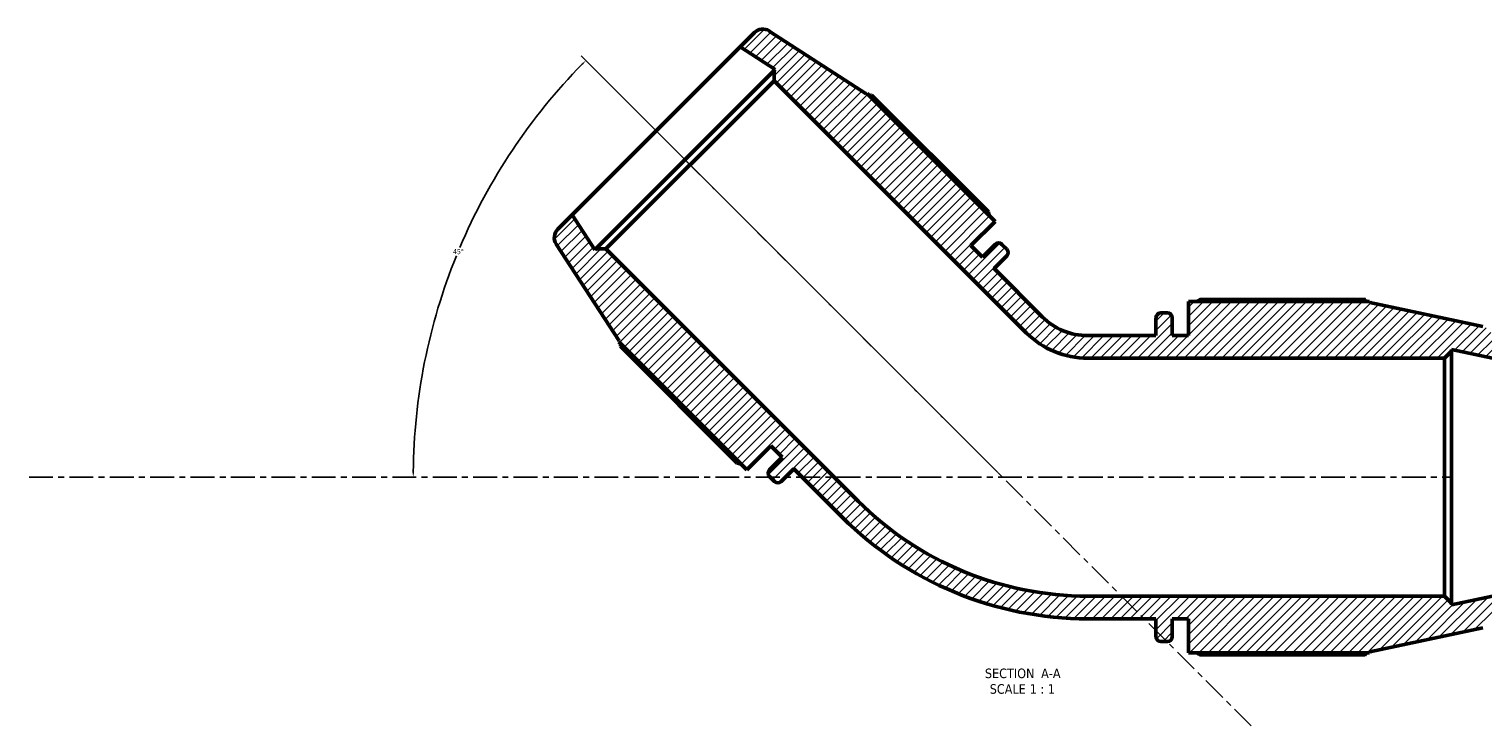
# Model space of a CAD drawing. Header units: inches. Extents: x -0.9 to 60.3, y -18.1 to 45.6.
# Tile 1 of 10: x 3.7 to 31.1, y -18.1 to -4.9. Entities that reach past the tile are written whole.
import ezdxf

# ---------------------------------------------------------------- set-up
doc = ezdxf.new("R2010")
doc.units = ezdxf.units.IN
doc.header["$MEASUREMENT"] = 0
doc.linetypes.add('CHAIN', pattern=[0.7087, 0.4724, -0.0591, 0.1181, -0.0591])
for name, color, linetype, lineweight in [('Centerline (ANSI)', 7, 'Continuous', 25), ('Dimension (ANSI)', 7, 'Continuous', 25), ('Hatch (ANSI)', 7, 'Continuous', 18), ('Symbol (ANSI)', 7, 'Continuous', 25), ('Visible (ANSI)', 7, 'Continuous', 50)]:
    doc.layers.add(name, color=color, linetype=linetype, lineweight=lineweight)
doc.styles.add('Label Text (ANSI)', font='tahoma.ttf')
doc.styles.add('Note Text (ANSI)', font='tahoma.ttf')
doc.dimstyles.new('Default (ANSI)', dxfattribs={"dimtxt": 0.094488, "dimasz": 0.098425, "dimexe": 0.125, "dimexo": 0.0625, "dimgap": 0.031496, "dimtad": 0, "dimtih": 1, "dimtoh": 1, "dimrnd": 1e-08, "dimzin": 4, "dimdsep": 46, "dimtxsty": 'Note Text (ANSI)', "dimcen": 0.09, "dimdle": 0.393701, "dimclrd": 256, "dimclre": 256, "dimclrt": 5, "dimadec": 0, "dimazin": 1, "dimtfac": 1, "dimtofl": 0, "dimtmove": 0, "dimatfit": 3, "dimfxl": 1, "dimtolj": 1, "dimtzin": 4, "dimlwd": -1, "dimlwe": -1, "dimarcsym": 0})

# ---------------------------------------------------------------- blocks, each defined once
blk = doc.blocks.new('*D7')
at = {"layer": 'Defpoints', "color": 0, "transparency": 16777216}
for p in [(12.398, -7.807), (3.654, -13.371), (21.991, -13.327), (22.035, -13.371)]:
    blk.add_point(p, dxfattribs=at)
at = {"layer": 'Dimension (ANSI)', "transparency": 16777216}
blk.add_line((21.947, -13.282), (14.078, -5.414), dxfattribs=at)
for start, end in [(135.5068, 157.055), (157.9436, 179.4932)]:
    blk.add_arc((22.035, -13.371), 11.127, start, end, dxfattribs=at)
for points in [[(14.086, -5.561), (14.109, -5.584), (14.167, -5.503)], [(10.925, -13.272), (10.892, -13.272), (10.908, -13.371)]]:
    blk.add_solid(points, dxfattribs=at)
at = {"layer": 'Dimension (ANSI)', "color": 5, "transparency": 16777216, "insert": (11.658, -9.064), "char_height": 0.0945, "attachment_point": 1, "style": 'Note Text (ANSI)'}
blk.add_mtext('\\A1;45°', dxfattribs=at)

msp = doc.modelspace()

# ---------------------------------------------------------------- hatches: boundary and pattern name
at = {"layer": 'Hatch (ANSI)'}
h = msp.add_hatch(dxfattribs=at)
h.set_pattern_fill('ANSI31', color=256, style=0)
edge = h.paths.add_edge_path()
edge.add_ellipse((17.51, -5.132), major_axis=(-0.188, 0.122), ratio=1, start_angle=270, end_angle=348)
edge.add_line((17.351, -4.973), (17.082, -5.242))
edge.add_line((17.082, -5.242), (17.743, -5.671))
edge.add_line((17.743, -5.671), (17.723, -5.692))
edge.add_line((17.723, -5.692), (17.723, -5.882))
edge.add_line((17.723, -5.882), (22.485, -10.644))
edge.add_ellipse((23.645, -9.484), major_axis=(1.16, -1.16), ratio=1, start_angle=270, end_angle=315)
edge.add_line((23.645, -11.125), (30.379, -11.125))
edge.add_line((30.379, -11.125), (30.514, -10.99))
edge.add_line((30.514, -10.99), (30.514, -10.961))
edge.add_line((30.514, -10.961), (31.285, -11.125))
edge.add_line((31.285, -11.125), (31.285, -10.745))
edge.add_ellipse((31.06, -10.745), major_axis=(0, 0.225), ratio=1, start_angle=270, end_angle=348)
edge.add_line((31.107, -10.525), (28.973, -10.072))
edge.add_line((28.973, -10.072), (28.967, -10.055))
edge.add_line((28.967, -10.055), (25.55, -10.055))
edge.add_line((25.55, -10.055), (25.55, -10.697))
edge.add_line((25.55, -10.697), (25.242, -10.697))
edge.add_line((25.242, -10.697), (25.242, -10.359))
edge.add_ellipse((25.152, -10.359), major_axis=(0, 0.0898), ratio=1, start_angle=270, end_angle=360)
edge.add_line((25.152, -10.269), (25.023, -10.269))
edge.add_ellipse((25.023, -10.359), major_axis=(-0.0898, 0), ratio=1, start_angle=270, end_angle=360)
edge.add_line((24.933, -10.359), (24.933, -10.697))
edge.add_line((24.933, -10.697), (23.645, -10.697))
edge.add_ellipse((23.645, -9.484), major_axis=(-1.213, 0), ratio=1, start_angle=45, end_angle=90, ccw=False)
edge.add_line((22.787, -10.342), (21.876, -9.431))
edge.add_line((21.876, -9.431), (22.115, -9.192))
edge.add_ellipse((22.052, -9.128), major_axis=(0.0635, 0.0635), ratio=1, start_angle=270, end_angle=360)
edge.add_line((22.115, -9.065), (22.024, -8.974))
edge.add_ellipse((21.961, -9.037), major_axis=(-0.0635, 0.0635), ratio=1, start_angle=270, end_angle=360)
edge.add_line((21.897, -8.974), (21.658, -9.213))
edge.add_line((21.658, -9.213), (21.44, -8.995))
edge.add_line((21.44, -8.995), (21.894, -8.541))
edge.add_line((21.894, -8.541), (19.478, -6.125))
edge.add_line((19.478, -6.125), (19.462, -6.132))
edge.add_line((19.462, -6.132), (17.632, -4.944))
edge = h.paths.add_edge_path()
edge.add_ellipse((13.796, -8.846), major_axis=(-0.159, -0.159), ratio=1, start_angle=270, end_angle=348)
edge.add_line((13.608, -8.968), (14.797, -10.798))
edge.add_line((14.797, -10.798), (14.789, -10.813))
edge.add_line((14.789, -10.813), (17.205, -13.23))
edge.add_line((17.205, -13.23), (17.659, -12.776))
edge.add_line((17.659, -12.776), (17.877, -12.994))
edge.add_line((17.877, -12.994), (17.638, -13.233))
edge.add_ellipse((17.701, -13.296), major_axis=(-0.0635, -0.0635), ratio=1, start_angle=270, end_angle=360)
edge.add_line((17.638, -13.36), (17.729, -13.451))
edge.add_ellipse((17.792, -13.387), major_axis=(0.0635, -0.0635), ratio=1, start_angle=270, end_angle=360)
edge.add_line((17.856, -13.451), (18.095, -13.212))
edge.add_line((18.095, -13.212), (19.006, -14.123))
edge.add_ellipse((23.645, -9.484), major_axis=(4.639, -4.639), ratio=1, start_angle=270, end_angle=315)
edge.add_line((23.645, -16.045), (24.933, -16.045))
edge.add_line((24.933, -16.045), (24.933, -16.383))
edge.add_ellipse((25.023, -16.383), major_axis=(0, -0.0898), ratio=1, start_angle=270, end_angle=360)
edge.add_line((25.023, -16.472), (25.152, -16.472))
edge.add_ellipse((25.152, -16.383), major_axis=(0.0898, 0), ratio=1, start_angle=270, end_angle=360)
edge.add_line((25.242, -16.383), (25.242, -16.045))
edge.add_line((25.242, -16.045), (25.55, -16.045))
edge.add_line((25.55, -16.045), (25.55, -16.686))
edge.add_line((25.55, -16.686), (28.967, -16.686))
edge.add_line((28.967, -16.686), (28.973, -16.67))
edge.add_line((28.973, -16.67), (31.107, -16.216))
edge.add_ellipse((31.06, -15.996), major_axis=(0.22, 0.047), ratio=1, start_angle=270, end_angle=348)
edge.add_line((31.285, -15.996), (31.285, -15.617))
edge.add_line((31.285, -15.617), (30.514, -15.781))
edge.add_line((30.514, -15.781), (30.514, -15.752))
edge.add_line((30.514, -15.752), (30.379, -15.617))
edge.add_line((30.379, -15.617), (23.645, -15.617))
edge.add_ellipse((23.645, -9.484), major_axis=(-6.133, 0), ratio=1, start_angle=45, end_angle=90, ccw=False)
edge.add_line((19.308, -13.821), (14.546, -9.059))
edge.add_line((14.546, -9.059), (14.356, -9.059))
edge.add_line((14.356, -9.059), (14.335, -9.079))
edge.add_line((14.335, -9.079), (13.906, -8.418))
edge.add_line((13.906, -8.418), (13.638, -8.687))

# ---------------------------------------------------------------- linework, layer by layer
at = {"layer": 'Centerline (ANSI)', "linetype": 'CHAIN', "ltscale": 0.952448}
for p, q in [((26.733, -18.069), (16.046, -7.382)), ((3.654, -13.371), (30.504, -13.371))]:
    msp.add_line(p, q, dxfattribs=at)
at = {"layer": 'Visible (ANSI)'}
for p, q in [((17.351, -4.973), (17.082, -5.242)), ((19.462, -6.132), (17.632, -4.944)), ((17.082, -5.242), (13.906, -8.418)), ((17.082, -5.242), (17.743, -5.671)), ((17.723, -5.692), (14.356, -9.059)), ((17.743, -5.671), (17.723, -5.692)), ((17.723, -5.692), (17.723, -5.882)), ((14.546, -9.059), (17.723, -5.882)), ((17.723, -5.882), (22.485, -10.644)), ((19.478, -6.125), (19.462, -6.132)), ((21.894, -8.541), (19.478, -6.125)), ((21.77, -8.362), (19.562, -6.154)), ((13.906, -8.418), (13.638, -8.687)), ((14.335, -9.079), (13.906, -8.418)), ((21.44, -8.995), (21.894, -8.541)), ((13.608, -8.968), (14.797, -10.798)), ((14.356, -9.059), (14.335, -9.079)), ((14.546, -9.059), (14.356, -9.059)), ((19.308, -13.821), (14.546, -9.059)), ((21.658, -9.213), (21.44, -8.995)), ((21.897, -8.974), (21.658, -9.213)), ((22.115, -9.065), (22.024, -8.974)), ((21.876, -9.431), (22.115, -9.192)), ((22.787, -10.342), (21.876, -9.431)), ((28.967, -10.055), (25.55, -10.055)), ((25.55, -10.055), (25.55, -10.697)), ((28.886, -10.016), (25.764, -10.016)), ((28.973, -10.072), (28.967, -10.055)), ((31.107, -10.525), (28.973, -10.072)), ((24.933, -10.359), (24.933, -10.697)), ((25.152, -10.269), (25.023, -10.269)), ((25.242, -10.697), (25.242, -10.359)), ((24.933, -10.697), (23.645, -10.697)), ((25.55, -10.697), (25.242, -10.697)), ((14.797, -10.798), (14.789, -10.813)), ((14.789, -10.813), (17.205, -13.23)), ((14.819, -10.898), (17.026, -13.106)), ((30.514, -10.99), (30.514, -10.961)), ((30.514, -10.961), (31.285, -11.125)), ((23.645, -11.125), (30.379, -11.125)), ((30.379, -11.125), (30.514, -10.99)), ((30.379, -11.125), (30.379, -15.617)), ((30.514, -15.752), (30.514, -10.99)), ((17.205, -13.23), (17.659, -12.776)), ((17.659, -12.776), (17.877, -12.994)), ((17.877, -12.994), (17.638, -13.233)), ((17.638, -13.36), (17.729, -13.451)), ((17.856, -13.451), (18.095, -13.212)), ((18.095, -13.212), (19.006, -14.123)), ((30.379, -15.617), (23.645, -15.617)), ((30.514, -15.752), (30.379, -15.617)), ((31.285, -15.617), (30.514, -15.781)), ((30.514, -15.781), (30.514, -15.752)), ((23.645, -16.045), (24.933, -16.045)), ((24.933, -16.045), (24.933, -16.383)), ((25.242, -16.383), (25.242, -16.045)), ((25.242, -16.045), (25.55, -16.045)), ((25.55, -16.045), (25.55, -16.686)), ((28.973, -16.67), (31.107, -16.216)), ((25.023, -16.472), (25.152, -16.472)), ((25.55, -16.686), (28.967, -16.686)), ((25.764, -16.725), (28.886, -16.725)), ((28.967, -16.686), (28.973, -16.67))]:
    msp.add_line(p, q, dxfattribs=at)
for centre, radius, start, end in [((17.51, -5.132), 0.225, 57, 135), ((13.796, -8.846), 0.225, 135, 213), ((21.961, -9.037), 0.0898, 45, 135), ((22.052, -9.128), 0.0898, 315, 45), ((23.645, -9.484), 1.213, 225, 270), ((25.023, -10.359), 0.0898, 90, 180), ((25.152, -10.359), 0.0898, 0, 90), ((23.645, -9.484), 1.641, 225, 270), ((17.701, -13.296), 0.0898, 135, 225), ((17.792, -13.387), 0.0898, 225, 315), ((23.645, -9.484), 6.133, 225, 270), ((23.645, -9.484), 6.561, 225, 270), ((25.023, -16.383), 0.0898, 180, 270), ((25.152, -16.383), 0.0898, 270, 0)]:
    msp.add_arc(centre, radius, start, end, dxfattribs=at)
for points, weights in [([(19.562, -6.154), (19.541, -6.161), (19.521, -6.168)], [2.74138513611, 2.75587287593, 2.77002672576]), ([(21.77, -8.362), (21.779, -8.398), (21.787, -8.434)], [1.0201590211, 1.01818274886, 1.01605974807]), ([(25.702, -10.055), (25.732, -10.036), (25.764, -10.016)], [1.01212281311, 1.01428709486, 1.0163054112]), ([(28.906, -10.055), (28.896, -10.036), (28.886, -10.016)], [1.00052524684, 1.00033669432, 1]), ([(14.832, -10.856), (14.825, -10.877), (14.819, -10.898)], [2.75822925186, 2.74413568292, 2.72970964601]), ([(17.098, -13.122), (17.063, -13.114), (17.026, -13.106)], [1.01605974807, 1.01818274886, 1.0201590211]), ([(25.764, -16.725), (25.732, -16.706), (25.702, -16.686)], [1.0163054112, 1.01428709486, 1.01212281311]), ([(28.886, -16.725), (28.896, -16.706), (28.906, -16.686)], [1, 1.00033669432, 1.00052524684])]:
    msp.add_rational_spline(points, weights, degree=2, dxfattribs=at)

# ---------------------------------------------------------------- texts
at = {"layer": 'Symbol (ANSI)', "char_height": 0.18, "attachment_point": 7, "style": 'Label Text (ANSI)'}
for s, insert in [('SECTION', (21.703, -17.169)), (' A-A', (22.697, -17.165)), ('SCALE', (21.794, -17.464)), (' 1 : 1', (22.482, -17.461))]:
    msp.add_mtext(s, dxfattribs=dict(at, insert=insert))

# ---------------------------------------------------------------- dimensions: what is measured, and where the dimension line sits
at = {"layer": 'Dimension (ANSI)'}
dim = msp.add_angular_dim_3p(base=(12.398, -7.807), center=(22.035, -13.371), p1=(21.991, -13.327), p2=(3.654, -13.371), dimstyle='Default (ANSI)', override={"dimgap": 0.031496, "dimse2": 1, "dimadec": 0, "dimtol": 0, "dimlim": 0, "dimtp": 0, "dimtm": 0, "dimtdec": 0}, dxfattribs=at)
dim.commit()
dim.dimension.update_dxf_attribs({"geometry": '*D7', "text_midpoint": (11.755, -9.113), "dimtype": 165})

doc.saveas('drawing.dxf')
